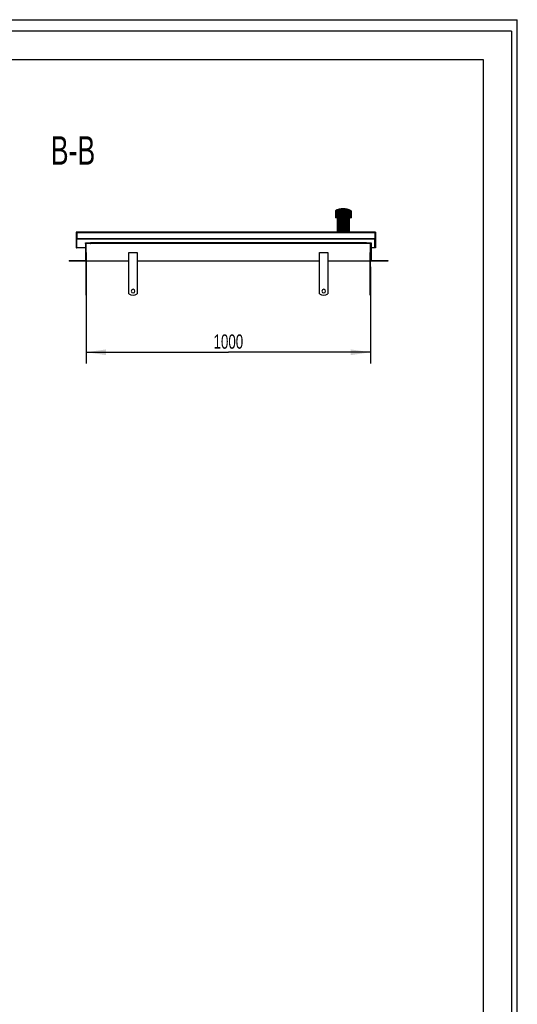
# Model space of a CAD drawing. Header units: millimetres. Extents: x 0 to 4200, y 0 to 5940.
# Tile 2 of 2: x 2451 to 4200, y 2480 to 5940. Entities that reach past the tile are written whole.
import ezdxf

# ---------------------------------------------------------------- set-up
doc = ezdxf.new("R2010")
doc.units = ezdxf.units.MM
doc.header["$LTSCALE"] = 387.2
doc.layers.get('0').update_dxf_attribs({"linetype": 'CONTINUOUS'})
for name, color, linetype in [('_2D-BEM', 7, 'CONTINUOUS'), ('_ACHSEN', 7, 'CONTINUOUS'), ('_ZEICHNUNGSELEM', 7, 'CONTINUOUS')]:
    doc.layers.add(name, color=color, linetype=linetype)
doc.styles.get("Standard").update_dxf_attribs({"font": 'txt', "width": 0.7})
doc.dimstyles.new('DIMSTYLE_1', dxfattribs={"dimtxt": 50, "dimasz": 70, "dimexe": 2, "dimexo": 1, "dimtad": 1, "dimdec": 1, "dimtxsty": 'Standard', "dimblk": '_FILLED', "dimblk1": '_FILLED', "dimblk2": '_FILLED', "dimcen": 0.09, "dimadec": 1, "dimazin": 2, "dimtp": 0.8, "dimtm": 0.8, "dimtfac": 1, "dimtdec": 1, "dimtofl": 0, "dimtmove": 0, "dimatfit": 3, "dimldrblk": '_FILLED', "dimfxl": 1, "dimtolj": 1, "dimarcsym": 0})

# ---------------------------------------------------------------- blocks, each defined once
blk = doc.blocks.new('_FILLED')
at = {"color": 0, "linetype": 'ByBlock'}
blk.add_solid([(0, 0), (-1, 0.1428571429), (-1, -0.1428571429)], dxfattribs=at)
blk = doc.blocks.new('*D4')
at = {"layer": '_2D-BEM', "color": 2, "linetype": 'Continuous'}
for p, q in [((2684.6790757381, 5071.3440768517), (2684.6790757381, 4731.3440768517)), ((3684.6790757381, 5071.3440768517), (3684.6790757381, 4731.3440768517)), ((2684.6790757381, 4771.3440768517), (3184.6790757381, 4771.3440768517)), ((3684.6790757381, 4771.3440768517), (3184.6790757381, 4771.3440768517))]:
    blk.add_line(p, q, dxfattribs=at)
at = {"layer": '_2D-BEM', "color": 2, "linetype": 'Continuous', "xscale": 70, "yscale": 70, "zscale": 70, "rotation": 180}
blk.add_blockref('_FILLED', (2684.6790757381, 4771.3440768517), dxfattribs=at)
at = {"layer": '_2D-BEM', "color": 2, "linetype": 'Continuous', "xscale": 70, "yscale": 70, "zscale": 70}
blk.add_blockref('_FILLED', (3684.6790757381, 4771.3440768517), dxfattribs=at)
at = {"layer": '_2D-BEM', "color": 2, "linetype": 'Continuous', "insert": (3184.6790757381, 4833.8440768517), "char_height": 50, "width": 219.6428571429, "attachment_point": 2, "line_spacing_factor": 0.9}
blk.add_mtext('1000', dxfattribs=at)

msp = doc.modelspace()

# ---------------------------------------------------------------- hatches: boundary and pattern name
at = {"linetype": 'Continuous'}
h = msp.add_hatch(dxfattribs=at)
h.set_pattern_fill('B', color=2, scale=2.6054165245, angle=45, style=0, pattern_type=0)
h.set_pattern_definition([(45, (0, 0), (-1.8423076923, 1.8423076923), [])])
h.paths.add_polyline_path([(3744.6790757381, 5091.3440768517), (3684.6790757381, 5091.3440768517), (3684.6790757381, 5153.3440768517), (3669.6790757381, 5153.3440768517), (3669.6790757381, 5155.3440768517), (3686.6790757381, 5155.3440768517), (3686.6790757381, 5093.3440768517), (3744.6790757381, 5093.3440768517)])
edge = h.paths.add_edge_path()
edge.add_line((2684.6790757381, 5091.3440768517), (2624.6790757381, 5091.3440768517))
edge.add_line((2624.6790757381, 5093.3440768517), (2624.6790757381, 5091.3440768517))
edge.add_line((2624.6790757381, 5093.3440768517), (2682.6790757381, 5093.3440768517))
edge.add_line((2682.6790757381, 5155.3440768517), (2682.6790757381, 5093.3440768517))
edge.add_line((2682.6790757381, 5155.3440768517), (2699.6790757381, 5155.3440768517))
edge.add_line((2699.6790757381, 5153.3440768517), (2699.6790757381, 5155.3440768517))
edge.add_line((2699.6790757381, 5153.3440768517), (2684.6790757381, 5153.3440768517))
edge.add_line((2684.6790757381, 5091.3440768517), (2684.6790757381, 5153.3440768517))
edge = h.paths.add_edge_path()
edge.add_line((3701.6790757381, 5138.3440768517), (3699.6790757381, 5138.3440768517))
edge.add_line((3699.6790757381, 5138.3440768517), (3699.6790757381, 5169.3440768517))
edge.add_line((2651.6790757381, 5169.3440768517), (3699.6790757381, 5169.3440768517))
edge.add_line((2651.6790757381, 5138.3440768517), (2651.6790757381, 5169.3440768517))
edge.add_line((2651.6790757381, 5138.3440768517), (2649.6790757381, 5138.3440768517))
edge.add_line((2649.6790757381, 5193.3440768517), (2649.6790757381, 5138.3440768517))
edge.add_line((3566.9290757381, 5193.3440768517), (2649.6790757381, 5193.3440768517))
edge.add_line((3566.9290757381, 5243.3440768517), (3566.9290757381, 5193.3440768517))
edge.add_line((3566.9290757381, 5243.3440768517), (3560.6290757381, 5243.3440768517))
edge.add_line((3560.6290757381, 5268.3440768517), (3560.6290757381, 5243.3440768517))
edge.add_arc((3588.1290757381, 5217.8465521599), 57.5, 90, 118.5718781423)
edge.add_arc((3588.1290757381, 5217.8465521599), 57.5, 61.42812185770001, 90)
edge.add_line((3615.6290757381, 5268.3440768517), (3615.6290757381, 5243.3440768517))
edge.add_line((3615.6290757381, 5243.3440768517), (3609.3290757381, 5243.3440768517))
edge.add_line((3609.3290757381, 5243.3440768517), (3609.3290757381, 5193.3440768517))
edge.add_line((3701.6790757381, 5193.3440768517), (3609.3290757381, 5193.3440768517))
edge.add_line((3701.6790757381, 5193.3440768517), (3701.6790757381, 5138.3440768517))
edge.add_line((2651.6790757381, 5191.3440768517), (2651.6790757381, 5170.5940768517))
edge.add_line((2651.6790757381, 5170.5940768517), (3699.6790757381, 5170.5940768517))
edge.add_line((3699.6790757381, 5191.3440768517), (3699.6790757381, 5170.5940768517))
edge.add_line((3699.6790757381, 5191.3440768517), (2651.6790757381, 5191.3440768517))

# ---------------------------------------------------------------- linework, layer by layer
at = {"color": 7, "linetype": 'Continuous'}
for p, q in [((0, 5940), (4200, 5940)), ((0, 5940), (4200, 5940)), ((4200, 0), (4200, 5940)), ((4200, 0), (4200, 5940)), ((3560.6290757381, 5268.3440768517), (3560.6290757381, 5243.3440768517)), ((3615.6290757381, 5268.3440768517), (3615.6290757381, 5243.3440768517)), ((3566.9290757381, 5243.3440768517), (3560.6290757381, 5243.3440768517)), ((3566.9290757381, 5243.3440768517), (3566.9290757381, 5193.3440768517)), ((3615.6290757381, 5243.3440768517), (3609.3290757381, 5243.3440768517)), ((3609.3290757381, 5243.3440768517), (3609.3290757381, 5193.3440768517)), ((3566.9290757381, 5193.3440768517), (2649.6790757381, 5193.3440768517)), ((2649.6790757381, 5193.3440768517), (2649.6790757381, 5138.3440768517)), ((2651.6790757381, 5191.3440768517), (2651.6790757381, 5170.5940768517)), ((3699.6790757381, 5191.3440768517), (2651.6790757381, 5191.3440768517)), ((3701.6790757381, 5193.3440768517), (3609.3290757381, 5193.3440768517)), ((3699.6790757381, 5191.3440768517), (3699.6790757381, 5170.5940768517)), ((3701.6790757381, 5193.3440768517), (3701.6790757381, 5138.3440768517)), ((2651.6790757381, 5170.5940768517), (3699.6790757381, 5170.5940768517)), ((2651.6790757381, 5169.3440768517), (3699.6790757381, 5169.3440768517)), ((2651.6790757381, 5138.3440768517), (2651.6790757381, 5169.3440768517)), ((3699.6790757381, 5138.3440768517), (3699.6790757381, 5169.3440768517)), ((2651.6790757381, 5138.3440768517), (2649.6790757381, 5138.3440768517)), ((2682.6790757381, 5138.3440768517), (2651.6790757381, 5138.3440768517)), ((2682.6790757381, 5155.3440768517), (2699.6790757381, 5155.3440768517)), ((2682.6790757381, 5155.3440768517), (2682.6790757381, 5093.3440768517)), ((2699.6790757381, 5153.3440768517), (2684.6790757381, 5153.3440768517)), ((2684.6790757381, 5091.3440768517), (2684.6790757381, 5153.3440768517)), ((3669.6790757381, 5155.3440768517), (2699.6790757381, 5155.3440768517)), ((2699.6790757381, 5153.3440768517), (2699.6790757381, 5155.3440768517)), ((3669.6790757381, 5153.3440768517), (2699.6790757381, 5153.3440768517)), ((3669.6790757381, 5153.3440768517), (3669.6790757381, 5155.3440768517)), ((3669.6790757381, 5155.3440768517), (3686.6790757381, 5155.3440768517)), ((3684.6790757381, 5153.3440768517), (3669.6790757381, 5153.3440768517)), ((3682.6790757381, 4976.3440768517), (3682.6790757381, 5121.3440768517)), ((3684.6790757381, 5121.3440768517), (3682.6790757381, 5121.3440768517)), ((3684.6790757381, 5091.3440768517), (3684.6790757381, 5153.3440768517)), ((3686.6790757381, 5155.3440768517), (3686.6790757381, 5093.3440768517)), ((3699.6790757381, 5138.3440768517), (3686.6790757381, 5138.3440768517)), ((3701.6790757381, 5138.3440768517), (3699.6790757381, 5138.3440768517)), ((2624.6790757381, 5093.3440768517), (2682.6790757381, 5093.3440768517)), ((2624.6790757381, 5093.3440768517), (2624.6790757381, 5091.3440768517)), ((2684.6790757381, 5091.3440768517), (2624.6790757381, 5091.3440768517)), ((3744.6790757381, 5091.3440768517), (3684.6790757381, 5091.3440768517)), ((3684.6790757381, 4976.3440768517), (3684.6790757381, 5091.3440768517)), ((3686.6790757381, 5093.3440768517), (3744.6790757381, 5093.3440768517)), ((3744.6790757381, 5093.3440768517), (3744.6790757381, 5091.3440768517)), ((2686.6790757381, 4971.3440768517), (2684.6790757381, 4971.3440768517)), ((3682.6790757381, 4971.3440768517), (3682.6790757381, 4976.3440768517)), ((3684.6790757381, 4976.3440768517), (3682.6790757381, 4976.3440768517)), ((3684.6790757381, 4971.3440768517), (3682.6790757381, 4971.3440768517)), ((3684.6790757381, 4971.3440768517), (3684.6790757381, 4976.3440768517))]:
    msp.add_line(p, q, dxfattribs=at)
at = {"color": 3, "linetype": 'Continuous'}
for q in [(0, 5900), (4180, 0)]:
    msp.add_line((4180, 5900), q, dxfattribs=at)
at = {"color": 5, "linetype": 'Continuous'}
for p, q in [((400, 5800), (4080, 5800)), ((4080, 5800), (4080, 100))]:
    msp.add_line(p, q, dxfattribs=at)
at = {"color": 7, "linetype": 'Continuous'}
for start, end in [(90, 118.5718781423), (61.42812185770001, 90)]:
    msp.add_arc((3588.1290757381, 5217.8465521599), 57.5, start, end, dxfattribs=at)
at = {"layer": '_ACHSEN', "color": 7, "linetype": 'Continuous'}
for p, q in [((2684.6790757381, 5121.3440768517), (2686.6790757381, 5121.3440768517)), ((2686.6790757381, 4976.3440768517), (2686.6790757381, 5121.3440768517)), ((2834.6790757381, 4976.3440768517), (2834.6790757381, 5121.3440768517)), ((2834.6790757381, 5121.3440768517), (2864.6790757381, 5121.3440768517)), ((2864.6790757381, 5121.3440768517), (2864.6790757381, 4976.3440768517)), ((3504.6790757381, 5121.3440768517), (3534.6790757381, 5121.3440768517)), ((3504.6790757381, 4976.3440768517), (3504.6790757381, 5121.3440768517)), ((3534.6790757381, 5121.3440768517), (3534.6790757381, 4976.3440768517)), ((2684.6790757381, 4976.3440768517), (2684.6790757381, 5091.3440768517)), ((2834.6790757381, 5091.3440768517), (2686.6790757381, 5091.3440768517)), ((3504.6790757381, 5091.3440768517), (2864.6790757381, 5091.3440768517)), ((3682.6790757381, 5091.3440768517), (3534.6790757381, 5091.3440768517)), ((2684.6790757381, 4971.3440768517), (2684.6790757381, 4976.3440768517)), ((2684.6790757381, 4976.3440768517), (2686.6790757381, 4976.3440768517)), ((2686.6790757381, 4971.3440768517), (2686.6790757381, 4976.3440768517))]:
    msp.add_line(p, q, dxfattribs=at)
for centre, radius, start, end in [((2849.6790757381, 4986.3440768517), 6.5, 0, 180), ((2849.6790757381, 4986.3440768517), 6.5, 180, 360), ((3519.6790757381, 4986.3440768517), 6.5, 0, 180), ((3519.6790757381, 4986.3440768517), 6.5, 180, 360), ((2849.6790757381, 4996.3440768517), 25, 233.1301023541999, 306.8698976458), ((3519.6790757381, 4996.3440768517), 25, 233.1301023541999, 306.8698976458)]:
    msp.add_arc(centre, radius, start, end, dxfattribs=at)

# ---------------------------------------------------------------- texts
at = {"layer": '_ZEICHNUNGSELEM', "color": 2, "linetype": 'Continuous', "insert": (2716.825752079, 5530.5561436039), "char_height": 100, "width": 342.8571428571, "attachment_point": 3, "line_spacing_factor": 0.9}
msp.add_mtext('B-B', dxfattribs=at)

# ---------------------------------------------------------------- dimensions: what is measured, and where the dimension line sits
at = {"layer": '_2D-BEM', "color": 2, "linetype": 'Continuous'}
dim = msp.add_linear_dim(base=(3684.6790757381, 4771.3440768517), p1=(2684.6790757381, 5072.3440768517), p2=(3684.6790757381, 5072.3440768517), dimstyle='DIMSTYLE_1', dxfattribs=at)
dim.commit()
dim.dimension.update_dxf_attribs({"geometry": '*D4', "text_midpoint": (3177.5361523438, 4771.3440768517), "dimtype": 160})

doc.saveas('drawing.dxf')
